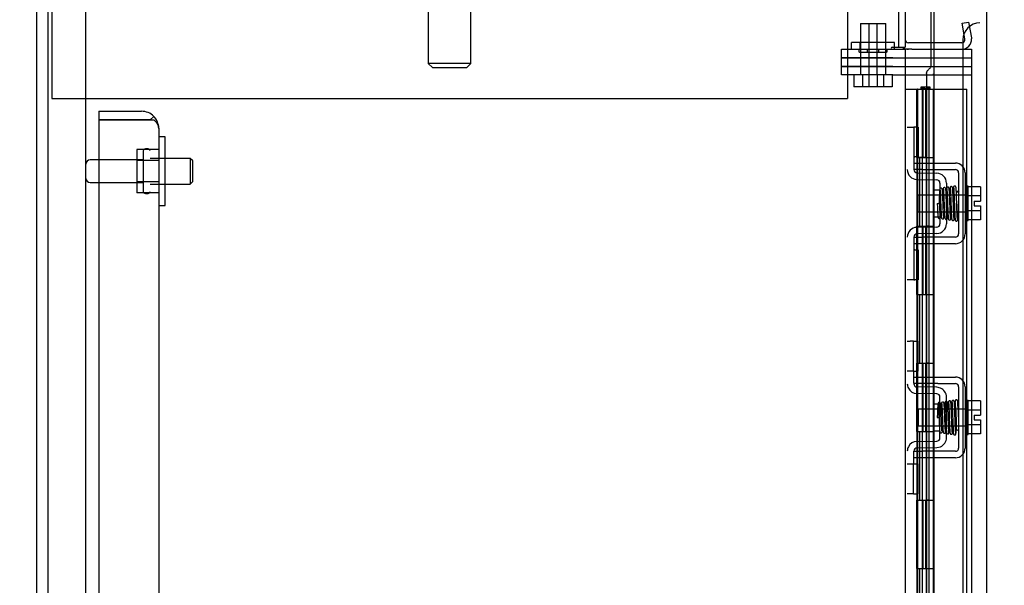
# Model space of a CAD drawing. Header units: inches. Extents: x 2 to 538, y -2 to 358.
# Tile 8 of 43: x 47.12 to 61.5, y 211.29 to 219.54. Entities that reach past the tile are written whole.
import ezdxf
from ezdxf.enums import TextEntityAlignment as Align
from ezdxf.lldxf.tags import DXFTag

# ---------------------------------------------------------------- set-up
doc = ezdxf.new("R2010")
doc.units = ezdxf.units.IN
doc.header["$MEASUREMENT"] = 0
for name, color, linetype in [('COM40565', 7, 'Continuous'), ('COM42667', 7, 'Continuous'), ('COM42780', 7, 'Continuous'), ('COM43135', 7, 'Continuous'), ('COM52167-7', 7, 'Continuous'), ('COM52168-7', 7, 'Continuous'), ('COM54746-68', 7, 'Continuous'), ('COM55702-64', 7, 'Continuous'), ('COM70096', 7, 'Continuous'), ('COM70099', 7, 'Continuous'), ('COM70108-3', 7, 'Continuous'), ('COM70219', 7, 'Continuous'), ('COM71159-5', 7, 'Continuous'), ('Default', 7, 'Continuous'), ('GSK86006', 7, 'Continuous'), ('NTS16540', 7, 'Continuous'), ('NTS166105', 7, 'Continuous'), ('SCC180005', 7, 'Continuous'), ('SCC19011', 7, 'Continuous'), ('SCS00680', 7, 'Continuous'), ('SPR20265', 7, 'Continuous'), ('STD26094', 7, 'Continuous'), ('WAF25035', 7, 'Continuous'), ('WAF25059', 7, 'Continuous')]:
    doc.layers.add(name, color=color, linetype=linetype)
doc.styles.add('SEACAD_Times_New_Roman', font='times.ttf')
tags = doc.linetypes.add('HIDDEN2', pattern=[0.1875, 0.125, -0.0625]).pattern_tags.tags
tags[6:7] = [DXFTag(74, 4), DXFTag(75, 0), DXFTag(340, '0'), DXFTag(46, 0.0), DXFTag(50, 0.0), DXFTag(44, 0.0), DXFTag(45, 0.0)]
tags[4:5] = [DXFTag(74, 4), DXFTag(75, 0), DXFTag(340, '0'), DXFTag(46, 0.0), DXFTag(50, 0.0), DXFTag(44, 0.0), DXFTag(45, 0.0)]
doc.dimstyles.new('HAMMOND_(STH_-_540x360)', dxfattribs={"dimtxt": 2, "dimasz": 2.5, "dimexe": 1, "dimexo": 1, "dimgap": 0.5, "dimtad": 0, "dimtih": 1, "dimtoh": 1, "dimzin": 0, "dimdsep": 46, "dimtxsty": 'SEACAD_Times_New_Roman', "dimblk1": '_SE_FILLED', "dimblk2": '_SE_FILLED', "dimsah": 1, "dimcen": 1, "dimadec": 0, "dimazin": 0, "dimtfac": 0.8, "dimtofl": 0, "dimtmove": 0, "dimatfit": 3, "dimfxl": 0, "dimtolj": 1, "dimtzin": 0, "dimarcsym": 0})

# ---------------------------------------------------------------- blocks, each defined once
blk = doc.blocks.new('SE3')
at = {"layer": 'COM40565', "color": 7, "linetype": 'HIDDEN2'}
for p, q in [((47.588, 220.208), (47.588, 218.393)), ((59.213, 220.208), (59.213, 218.393)), ((47.588, 218.393), (59.213, 218.393))]:
    blk.add_line(p, q, dxfattribs=at)
at = {"layer": 'COM42667', "color": 7, "linetype": 'HIDDEN2'}
for p, q in [((60.181, 217.452), (60.306, 217.452)), ((60.306, 217.357), (60.181, 217.357)), ((60.306, 217.452), (60.788, 217.452)), ((60.306, 217.357), (60.788, 217.357)), ((60.836, 217.309), (60.836, 216.417)), ((60.931, 217.309), (60.931, 216.417)), ((60.181, 216.369), (60.306, 216.369)), ((60.788, 216.369), (60.306, 216.369)), ((60.306, 216.274), (60.181, 216.274)), ((60.788, 216.274), (60.306, 216.274)), ((60.181, 214.327), (60.306, 214.327)), ((60.306, 214.327), (60.473, 214.327)), ((60.473, 214.327), (60.533, 214.327)), ((60.533, 214.327), (60.788, 214.327)), ((60.181, 214.232), (60.181, 214.269)), ((60.306, 214.232), (60.181, 214.232)), ((60.473, 214.232), (60.306, 214.232)), ((60.533, 214.232), (60.473, 214.232)), ((60.533, 214.232), (60.788, 214.232)), ((60.836, 214.184), (60.836, 213.292)), ((60.931, 214.184), (60.931, 213.292)), ((60.181, 213.244), (60.306, 213.244)), ((60.181, 213.207), (60.181, 213.244)), ((60.473, 213.244), (60.306, 213.244)), ((60.533, 213.244), (60.473, 213.244)), ((60.788, 213.244), (60.533, 213.244)), ((60.306, 213.149), (60.181, 213.149)), ((60.473, 213.149), (60.306, 213.149)), ((60.533, 213.149), (60.473, 213.149)), ((60.788, 213.149), (60.533, 213.149))]:
    blk.add_line(p, q, dxfattribs=at)
for centre, radius, start, end in [((60.788, 217.309), 0.143, 0, 90), ((60.788, 217.309), 0.048, 0, 90), ((60.788, 216.417), 0.143, 270, 0), ((60.788, 216.417), 0.048, 270, 0), ((60.788, 214.184), 0.143, 0, 90), ((60.788, 214.184), 0.048, 0, 90), ((60.788, 213.292), 0.143, 270, 0), ((60.788, 213.292), 0.048, 270, 0)]:
    blk.add_arc(centre, radius, start, end, dxfattribs=at)
at = {"layer": 'COM42780', "color": 7, "linetype": 'HIDDEN2'}
for p, q in [((60.086, 217.978), (60.181, 217.978)), ((60.181, 217.978), (60.181, 217.728)), ((60.195, 217.978), (60.181, 217.978)), ((60.245, 217.978), (60.195, 217.978)), ((60.245, 217.978), (60.245, 217.541)), ((60.181, 217.728), (60.181, 217.356)), ((60.181, 217.541), (60.195, 217.541)), ((60.245, 217.541), (60.195, 217.541)), ((60.226, 217.213), (60.516, 217.208)), ((60.228, 217.308), (60.517, 217.303)), ((60.468, 216.668), (60.468, 217.058)), ((60.563, 217.058), (60.468, 217.058)), ((60.563, 217.16), (60.563, 216.566)), ((60.658, 217.16), (60.658, 216.566)), ((60.468, 216.668), (60.563, 216.668)), ((60.516, 216.518), (60.226, 216.513)), ((60.181, 216.37), (60.181, 215.997)), ((60.517, 216.423), (60.228, 216.418)), ((60.195, 216.184), (60.181, 216.184)), ((60.195, 216.184), (60.245, 216.184)), ((60.245, 216.184), (60.245, 215.747)), ((60.181, 215.997), (60.181, 215.747)), ((60.181, 215.747), (60.086, 215.747)), ((60.181, 215.747), (60.195, 215.747)), ((60.245, 215.747), (60.195, 215.747)), ((60.086, 214.853), (60.128, 214.853)), ((60.178, 214.853), (60.128, 214.853)), ((60.178, 214.853), (60.245, 214.853)), ((60.178, 214.416), (60.178, 214.853)), ((60.245, 214.416), (60.245, 214.853)), ((60.128, 214.416), (60.086, 214.416)), ((60.178, 214.416), (60.128, 214.416)), ((60.178, 214.416), (60.245, 214.416)), ((60.181, 214.269), (60.181, 214.416)), ((60.517, 214.178), (60.228, 214.183)), ((60.571, 214.166), (60.517, 214.178)), ((60.516, 214.083), (60.226, 214.088)), ((60.563, 213.441), (60.563, 214.035)), ((60.658, 213.441), (60.658, 214.035)), ((60.468, 213.933), (60.468, 213.543)), ((60.563, 213.933), (60.468, 213.933)), ((60.468, 213.543), (60.563, 213.543)), ((60.226, 213.388), (60.516, 213.393)), ((60.181, 213.059), (60.181, 213.207)), ((60.228, 213.293), (60.517, 213.298)), ((60.517, 213.298), (60.571, 213.309)), ((60.086, 213.059), (60.128, 213.059)), ((60.128, 213.059), (60.178, 213.059)), ((60.178, 213.059), (60.245, 213.059)), ((60.178, 212.622), (60.178, 213.059)), ((60.245, 212.622), (60.245, 213.059)), ((60.128, 212.622), (60.086, 212.622)), ((60.178, 212.622), (60.128, 212.622)), ((60.178, 212.622), (60.245, 212.622))]:
    blk.add_line(p, q, dxfattribs=at)
for centre, radius, start, end in [((60.229, 217.356), 0.143, 180, 269), ((60.229, 217.356), 0.048, 180, 269), ((60.515, 217.16), 0.048, 0, 89), ((60.515, 217.16), 0.143, 0, 89), ((60.229, 216.37), 0.143, 91, 180), ((60.515, 216.566), 0.048, 271, 0), ((60.515, 216.566), 0.143, 271, 0), ((60.229, 216.37), 0.048, 91, 180), ((60.229, 214.231), 0.143, 180, 206.9082), ((60.229, 214.231), 0.048, 180, 269), ((60.229, 214.231), 0.143, 206.9082, 269), ((60.515, 214.035), 0.048, 0, 89), ((60.515, 214.035), 0.143, 0, 66.6665), ((60.229, 213.245), 0.143, 91, 153.0918), ((60.515, 213.441), 0.048, 271, 0), ((60.515, 213.441), 0.143, 293.3335, 0), ((60.229, 213.245), 0.143, 153.0918, 180), ((60.229, 213.245), 0.048, 91, 180)]:
    blk.add_arc(centre, radius, start, end, dxfattribs=at)
at = {"layer": 'COM43135', "color": 7, "linetype": 'HIDDEN2'}
for p, q in [((48.275, 218.208), (48.275, 218.083)), ((48.275, 218.208), (48.9, 218.208)), ((48.275, 218.083), (48.275, 150.333)), ((48.9, 218.083), (48.275, 218.083)), ((48.275, 218.083), (48.9, 218.083)), ((48.9, 218.083), (48.9, 218.083)), ((48.9, 218.083), (49.078, 218.083)), ((49.027, 218.083), (48.9, 218.083)), ((49.027, 218.083), (49.078, 218.133)), ((49.15, 217.958), (49.15, 150.458)), ((49.15, 217.958), (49.15, 217.958)), ((49.15, 217.958), (49.15, 217.958))]:
    blk.add_line(p, q, dxfattribs=at)
for start, end in [(44.5601, 90), (0.1219, 44.5601), (0, 0.0436)]:
    blk.add_arc((48.9, 217.958), 0.25, start, end, dxfattribs=at)
blk.add_open_spline([(49.078, 218.083), (49.101, 218.062), (49.119, 218.041), (49.143, 217.999), (49.15, 217.979), (49.15, 217.958)], degree=3, knots=[0, 0, 0, 0, 0.5, 0.5, 1, 1, 1, 1], dxfattribs=at)
at = {"layer": 'COM52167-7', "color": 7, "linetype": 'HIDDEN2'}
blk.add_arc((60.687, 218.756), 0.224, 179.797, 186.1302, dxfattribs=at)
at = {"layer": 'COM52168-7', "color": 7, "linetype": 'Continuous'}
for p, q in [((60.437, 219.208), (60.437, 219.73)), ((60.473, 219.73), (60.473, 149.333)), ((61.243, 219.682), (61.243, 149.381))]:
    blk.add_line(p, q, dxfattribs=at)
at = {"layer": 'COM52168-7', "color": 7, "linetype": 'HIDDEN2'}
for p, q in [((60.437, 218.855), (60.437, 219.208)), ((60.368, 218.757), (60.368, 189.095))]:
    blk.add_line(p, q, dxfattribs=at)
blk.add_open_spline([(60.368, 218.757), (60.368, 218.759), (60.368, 218.761), (60.369, 218.773), (60.372, 218.783), (60.384, 218.804), (60.392, 218.814), (60.412, 218.834), (60.424, 218.844), (60.437, 218.855)], degree=3, knots=[0.2029594, 0.2029594, 0.2029594, 0.2029594, 0.25, 0.25, 0.5, 0.5, 0.75, 0.75, 1, 1, 1, 1], dxfattribs=at)
at = {"layer": 'COM54746-68', "color": 7, "linetype": 'Continuous'}
for p, q in [((60.056, 218.531), (60.223, 218.531)), ((60.223, 218.531), (60.228, 218.531)), ((60.223, 217.531), (60.223, 218.531)), ((60.228, 218.531), (60.228, 217.531)), ((60.237, 218.531), (60.471, 218.531)), ((60.237, 218.531), (60.237, 217.531)), ((60.291, 218.54), (60.291, 218.566)), ((60.291, 218.566), (60.341, 218.566)), ((60.341, 218.54), (60.291, 218.54)), ((60.304, 218.54), (60.304, 218.531)), ((60.341, 218.566), (60.366, 218.566)), ((60.341, 218.54), (60.366, 218.54)), ((60.366, 218.566), (60.416, 218.566)), ((60.416, 218.54), (60.366, 218.54)), ((60.404, 218.531), (60.404, 218.54)), ((60.416, 218.566), (60.416, 218.54)), ((60.471, 218.531), (60.473, 218.531)), ((60.471, 217.531), (60.471, 218.531)), ((60.223, 217.531), (60.267, 217.531)), ((60.267, 217.531), (60.471, 217.531)), ((60.267, 217.531), (60.471, 217.531)), ((60.267, 216.531), (60.267, 217.531)), ((60.471, 216.531), (60.471, 217.531)), ((60.223, 215.531), (60.223, 216.531)), ((60.223, 216.531), (60.267, 216.531)), ((60.228, 216.531), (60.228, 215.531)), ((60.237, 216.532), (60.471, 216.532)), ((60.237, 216.531), (60.237, 215.531)), ((60.267, 216.531), (60.471, 216.531)), ((60.471, 215.531), (60.471, 216.532)), ((60.223, 215.531), (60.267, 215.531)), ((60.267, 215.531), (60.471, 215.531)), ((60.267, 215.531), (60.471, 215.531)), ((60.267, 214.531), (60.267, 215.531)), ((60.471, 214.531), (60.471, 215.531)), ((60.223, 213.531), (60.223, 214.531)), ((60.223, 214.531), (60.267, 214.531)), ((60.228, 214.531), (60.228, 213.531)), ((60.237, 214.532), (60.471, 214.532)), ((60.237, 214.531), (60.237, 213.531)), ((60.267, 214.531), (60.471, 214.531)), ((60.471, 213.531), (60.471, 214.532)), ((60.223, 213.531), (60.267, 213.531)), ((60.267, 213.531), (60.471, 213.531)), ((60.267, 213.531), (60.471, 213.531)), ((60.267, 212.531), (60.267, 213.531)), ((60.471, 212.531), (60.471, 213.531)), ((60.223, 211.531), (60.223, 212.531)), ((60.223, 212.531), (60.267, 212.531)), ((60.228, 212.531), (60.228, 211.531)), ((60.237, 212.532), (60.471, 212.532)), ((60.237, 212.531), (60.237, 211.531)), ((60.267, 212.531), (60.471, 212.531)), ((60.471, 211.531), (60.471, 212.532)), ((60.223, 211.531), (60.267, 211.531)), ((60.267, 211.531), (60.471, 211.531)), ((60.267, 211.531), (60.471, 211.531)), ((60.267, 210.531), (60.267, 211.531)), ((60.471, 210.531), (60.471, 211.531))]:
    blk.add_line(p, q, dxfattribs=at)
at = {"layer": 'COM54746-68', "color": 7, "linetype": 'HIDDEN2'}
for p, q in [((60.237, 218.531), (60.228, 218.531)), ((60.304, 218.531), (60.304, 151.531)), ((60.312, 218.531), (60.312, 217.531)), ((60.354, 218.531), (60.354, 217.531)), ((60.404, 151.531), (60.404, 218.531)), ((60.473, 218.531), (60.958, 218.531)), ((60.958, 150.531), (60.958, 218.531)), ((60.228, 216.531), (60.228, 217.531)), ((60.364, 217.531), (60.237, 217.531)), ((60.237, 217.531), (60.237, 216.532)), ((60.364, 217.531), (60.364, 216.532)), ((60.368, 217.531), (60.409, 217.531)), ((60.237, 216.532), (60.237, 216.531)), ((60.237, 216.53), (60.364, 216.53)), ((60.312, 216.531), (60.312, 215.531)), ((60.354, 216.531), (60.354, 215.531)), ((60.409, 216.53), (60.368, 216.53)), ((60.228, 214.531), (60.228, 215.531)), ((60.237, 215.531), (60.237, 214.532)), ((60.364, 215.531), (60.364, 214.532)), ((60.237, 214.532), (60.237, 214.531)), ((60.237, 214.53), (60.364, 214.53)), ((60.312, 214.531), (60.312, 213.531)), ((60.354, 214.531), (60.354, 213.531)), ((60.409, 214.53), (60.368, 214.53)), ((60.228, 212.531), (60.228, 213.531)), ((60.237, 213.531), (60.237, 212.532)), ((60.364, 213.531), (60.364, 212.532)), ((60.237, 212.532), (60.237, 212.531)), ((60.237, 212.53), (60.364, 212.53)), ((60.312, 212.531), (60.312, 211.531)), ((60.354, 212.531), (60.354, 211.531)), ((60.409, 212.53), (60.368, 212.53)), ((60.228, 210.531), (60.228, 211.531)), ((60.237, 211.531), (60.237, 210.532)), ((60.364, 211.531), (60.364, 210.532))]:
    blk.add_line(p, q, dxfattribs=at)
at = {"layer": 'COM55702-64', "color": 7, "linetype": 'HIDDEN2'}
for p, q in [((47.535, 148.54), (47.535, 220.29)), ((48.088, 148.54), (48.088, 220.29))]:
    blk.add_line(p, q, dxfattribs=at)
at = {"layer": 'COM70096', "color": 7, "linetype": 'HIDDEN2'}
for p, q in [((59.124, 218.988), (59.124, 219.113)), ((59.124, 219.113), (59.866, 219.113)), ((59.874, 218.988), (59.124, 218.988)), ((59.874, 218.988), (61.023, 218.988))]:
    blk.add_line(p, q, dxfattribs=at)
at = {"layer": 'COM70099', "color": 7, "linetype": 'HIDDEN2'}
for p, q in [((59.124, 218.738), (59.124, 218.863)), ((59.124, 218.863), (59.874, 218.863)), ((59.874, 218.863), (61.023, 218.863)), ((59.874, 218.738), (59.124, 218.738)), ((59.874, 218.738), (61.023, 218.738))]:
    blk.add_line(p, q, dxfattribs=at)
at = {"layer": 'COM70108-3', "color": 7, "linetype": 'Continuous'}
for p, q in [((60.056, 220.345), (60.056, 219.143)), ((59.961, 219.143), (60.056, 219.143)), ((60.473, 219.208), (60.104, 219.208))]:
    blk.add_line(p, q, dxfattribs=at)
at = {"layer": 'COM70108-3', "color": 7, "linetype": 'HIDDEN2'}
for p, q in [((60.888, 219.493), (60.982, 219.509)), ((60.982, 219.509), (61.022, 219.281)), ((60.929, 219.264), (60.888, 219.493)), ((60.928, 219.246), (60.929, 219.264)), ((61.022, 219.281), (61.024, 219.263)), ((60.881, 219.208), (60.473, 219.208))]:
    blk.add_line(p, q, dxfattribs=at)
at = {"layer": 'COM70108-3', "color": 7, "linetype": 'Continuous'}
for radius, start in [(0.048, 180), (0.143, 232.2051)]:
    blk.add_arc((60.104, 219.256), radius, start, 270, dxfattribs=at)
at = {"layer": 'COM70108-3', "color": 7, "linetype": 'HIDDEN2'}
for radius, end in [(0.143, 2.8653), (0.048, 348.2832)]:
    blk.add_arc((60.881, 219.256), radius, 270, end, dxfattribs=at)
at = {"layer": 'COM70219', "color": 7, "linetype": 'HIDDEN2'}
for p, q in [((60.898, 219.249), (60.898, 218.999)), ((60.898, 218.999), (60.898, 149.852))]:
    blk.add_line(p, q, dxfattribs=at)
blk.add_arc((61.148, 219.249), 0.25, 90, 180, dxfattribs=at)
at = {"layer": 'COM71159-5', "color": 7, "linetype": 'Continuous'}
for p, q in [((47.368, 148.458), (47.368, 220.393)), ((59.961, 219.143), (59.961, 220.393)), ((59.866, 219.143), (59.961, 219.143)), ((59.866, 219.113), (60.056, 219.113)), ((60.056, 219.113), (60.056, 149.738)), ((60.151, 219.113), (60.056, 219.113)), ((60.151, 219.113), (60.473, 219.113))]:
    blk.add_line(p, q, dxfattribs=at)
at = {"layer": 'COM71159-5', "color": 7, "linetype": 'HIDDEN2'}
for p, q in [((60.473, 219.113), (61.023, 219.113)), ((61.023, 219.113), (61.023, 149.738))]:
    blk.add_line(p, q, dxfattribs=at)
at = {"layer": 'COM71159-5', "color": 7, "linetype": 'Continuous'}
blk.add_arc((59.866, 219.128), 0.015, 90, 270, dxfattribs=at)
at = {"layer": 'GSK86006', "color": 7, "linetype": 'HIDDEN2'}
for p, q in [((59.124, 218.863), (59.124, 218.988)), ((59.124, 218.988), (59.874, 218.988)), ((59.874, 218.988), (61.023, 218.988)), ((59.874, 218.863), (59.124, 218.863)), ((59.874, 218.863), (61.023, 218.863))]:
    blk.add_line(p, q, dxfattribs=at)
at = {"layer": 'NTS16540', "color": 7, "linetype": 'HIDDEN2'}
for p, q in [((59.398, 219.213), (59.273, 219.213)), ((59.273, 219.113), (59.273, 219.213)), ((59.898, 219.213), (59.398, 219.213)), ((59.398, 219.113), (59.398, 219.213)), ((59.773, 219.113), (59.773, 219.213)), ((59.898, 219.143), (59.898, 219.213)), ((59.376, 219.113), (59.376, 219.083)), ((59.386, 219.073), (59.511, 219.073)), ((59.501, 219.113), (59.501, 219.083)), ((59.511, 219.073), (59.784, 219.073)), ((59.669, 219.083), (59.669, 219.113)), ((59.794, 219.083), (59.794, 219.113))]:
    blk.add_line(p, q, dxfattribs=at)
at = {"layer": 'NTS16540', "color": 7, "linetype": 'Continuous'}
blk.add_line((59.898, 219.113), (59.898, 219.143), dxfattribs=at)
at = {"layer": 'NTS16540', "color": 7, "linetype": 'HIDDEN2'}
for centre, start, end in [((59.386, 219.083), 180, 270), ((59.511, 219.083), 180, 270), ((59.659, 219.083), 270, 0), ((59.784, 219.083), 270, 0)]:
    blk.add_arc(centre, 0.01, start, end, dxfattribs=at)
at = {"layer": 'NTS166105', "color": 7, "linetype": 'HIDDEN2'}
for p, q in [((48.83, 217.649), (48.83, 217.488)), ((49.15, 217.649), (48.83, 217.649)), ((48.83, 217.488), (48.83, 217.179)), ((49.15, 217.488), (48.83, 217.488)), ((48.83, 217.179), (48.83, 217.017)), ((49.15, 217.179), (48.83, 217.179)), ((49.15, 217.017), (48.83, 217.017))]:
    blk.add_line(p, q, dxfattribs=at)
at = {"layer": 'SCC180005', "color": 7, "linetype": 'HIDDEN2'}
for p, q in [((59.4, 219.488), (59.525, 219.488)), ((59.4, 219.488), (59.4, 218.738)), ((59.525, 219.488), (59.771, 219.488)), ((59.525, 219.488), (59.525, 218.738)), ((59.646, 218.738), (59.646, 219.488)), ((59.771, 218.738), (59.771, 219.488)), ((59.307, 218.738), (59.307, 218.564)), ((59.432, 218.738), (59.432, 218.564)), ((59.523, 218.738), (59.523, 218.564)), ((59.648, 218.738), (59.648, 218.564)), ((59.739, 218.738), (59.739, 218.564)), ((59.864, 218.738), (59.864, 218.564)), ((59.432, 218.564), (59.307, 218.564)), ((59.648, 218.564), (59.432, 218.564)), ((59.864, 218.564), (59.648, 218.564))]:
    blk.add_line(p, q, dxfattribs=at)
at = {"layer": 'SCC19011', "color": 7, "linetype": 'HIDDEN2'}
for p, q in [((61.157, 217.104), (60.976, 217.104)), ((61.157, 217.104), (61.157, 216.972)), ((60.244, 216.741), (60.244, 216.985)), ((60.976, 216.985), (60.244, 216.985)), ((61.157, 216.972), (60.976, 216.972)), ((61.157, 216.972), (61.157, 216.897)), ((61.062, 216.897), (61.157, 216.897)), ((61.062, 216.897), (61.062, 216.829)), ((61.062, 216.829), (61.157, 216.829)), ((61.157, 216.829), (61.157, 216.754)), ((60.244, 216.741), (60.976, 216.741)), ((61.157, 216.754), (60.976, 216.754)), ((61.157, 216.622), (60.976, 216.622)), ((61.157, 216.754), (61.157, 216.622)), ((61.157, 213.979), (60.976, 213.979)), ((61.157, 213.979), (61.157, 213.847)), ((60.244, 213.86), (60.244, 213.616)), ((60.976, 213.86), (60.244, 213.86)), ((61.157, 213.847), (60.976, 213.847)), ((61.062, 213.772), (61.062, 213.704)), ((61.062, 213.772), (61.157, 213.772)), ((61.157, 213.847), (61.157, 213.772)), ((60.244, 213.616), (60.976, 213.616)), ((61.157, 213.629), (60.976, 213.629)), ((61.062, 213.704), (61.157, 213.704)), ((61.157, 213.704), (61.157, 213.629)), ((61.157, 213.629), (61.157, 213.497)), ((61.157, 213.497), (60.976, 213.497))]:
    blk.add_line(p, q, dxfattribs=at)
at = {"layer": 'SCS00680', "color": 7, "linetype": 'HIDDEN2'}
for p, q in [((53.088, 220.722), (53.088, 218.907)), ((53.712, 218.907), (53.712, 220.722)), ((53.712, 218.907), (53.088, 218.907)), ((53.088, 218.907), (53.148, 218.847)), ((53.148, 218.847), (53.652, 218.847)), ((53.652, 218.847), (53.712, 218.907))]:
    blk.add_line(p, q, dxfattribs=at)
at = {"layer": 'SPR20265', "color": 7, "linetype": 'HIDDEN2'}
for p, q in [((60.524, 216.863), (60.559, 216.863)), ((60.524, 213.738), (60.549, 213.738))]:
    blk.add_line(p, q, dxfattribs=at)
for centre, radius, start, end in [((55.914, 217.039), 4.891, 359.5941, 359.9583), ((55.886, 217.04), 4.954, 355.1676, 359.9373), ((60.704, 216.638), 0.0181, 180.2962, 0.6354), ((55.914, 213.561), 4.891, 0.0417, 4.8553), ((55.886, 213.56), 4.954, 0.0627, 4.8324)]:
    blk.add_arc(centre, radius, start, end, dxfattribs=at)
blk.add_ellipse((60.822, 217.035), major_axis=(0.0175, 0), ratio=0.707107, dxfattribs=at)
for start_param, end_param in [(3.144225, 6.283185), (0, 0.029803)]:
    blk.add_ellipse((60.822, 213.565), major_axis=(0.0175, 0), ratio=0.707107, start_param=start_param, end_param=end_param, dxfattribs=at)
for points, knots in [([(60.62, 216.656), (60.619, 216.661), (60.618, 216.669), (60.616, 216.703), (60.613, 216.745), (60.611, 216.792), (60.61, 216.839), (60.607, 216.896), (60.605, 216.956), (60.602, 217.01), (60.6, 217.045), (60.598, 217.066), (60.596, 217.078), (60.585, 217.085), (60.578, 217.086), (60.572, 217.085), (60.565, 217.08), (60.562, 217.074), (60.559, 217.063), (60.557, 217.038), (60.555, 217.002), (60.553, 216.963), (60.551, 216.915), (60.549, 216.88), (60.549, 216.863)], [0, 0, 0, 0, 0.0498436, 0.0967002, 0.1405955, 0.1815314, 0.2194862, 0.2544765, 0.3152997, 0.3654619, 0.409652, 0.4485892, 0.4814188, 0.4889058, 0.495916, 0.5065238, 0.5135393, 0.5236157, 0.5577634, 0.6106645, 0.6440309, 0.6818562, 0.7241002, 0.764095, 0.764095, 0.764095, 0.764095]), ([(60.565, 217.058), (60.564, 217.057), (60.565, 217.051), (60.567, 217.029), (60.568, 216.995), (60.57, 216.957), (60.572, 216.908), (60.574, 216.849), (60.577, 216.786), (60.579, 216.725), (60.582, 216.673), (60.584, 216.66), (60.585, 216.654)], [0.5312571, 0.5312571, 0.5312571, 0.5312571, 0.5585929, 0.6096433, 0.6421085, 0.6791741, 0.7208841, 0.7672768, 0.8183419, 0.8741554, 0.9346781, 1, 1, 1, 1]), ([(60.609, 217.068), (60.608, 217.06), (60.606, 217.037), (60.604, 217.002), (60.604, 216.986)], [0.1087958, 0.1087958, 0.1087958, 0.1087958, 0.2223565, 0.3065223, 0.3065223, 0.3065223, 0.3065223]), ([(60.647, 217.075), (60.647, 217.078), (60.646, 217.083), (60.64, 217.09), (60.633, 217.094), (60.626, 217.094), (60.619, 217.092), (60.614, 217.087), (60.611, 217.082), (60.611, 217.078), (60.611, 217.076)], [0, 0, 0, 0, 0.160978, 0.319941, 0.465269, 0.591846, 0.711965, 0.822973, 0.919786, 1, 1, 1, 1]), ([(60.612, 217.075), (60.613, 217.072), (60.614, 217.066), (60.616, 217.036), (60.618, 216.995), (60.62, 216.948), (60.622, 216.899), (60.625, 216.84), (60.627, 216.775), (60.629, 216.717), (60.632, 216.677), (60.634, 216.654), (60.638, 216.634), (60.653, 216.627), (60.665, 216.63), (60.672, 216.641), (60.673, 216.652), (60.676, 216.677), (60.677, 216.708), (60.678, 216.726), (60.679, 216.733)], [0, 0, 0, 0, 0.0490679, 0.095301, 0.1387049, 0.1792256, 0.2168316, 0.2515124, 0.3116979, 0.3614591, 0.4053465, 0.4437863, 0.4807605, 0.5002516, 0.5126381, 0.5301382, 0.5631975, 0.6133029, 0.6453829, 0.6655854, 0.6655854, 0.6655854, 0.6655854]), ([(60.668, 216.656), (60.668, 216.656), (60.668, 216.663), (60.666, 216.686), (60.664, 216.725), (60.662, 216.767), (60.66, 216.821), (60.658, 216.884), (60.655, 216.952), (60.653, 217.014), (60.65, 217.064), (60.648, 217.073), (60.646, 217.078)], [0.5252176, 0.5252176, 0.5252176, 0.5252176, 0.5500519, 0.604828, 0.6390024, 0.6775462, 0.720453, 0.7677407, 0.8193455, 0.8752892, 0.9355028, 1, 1, 1, 1]), ([(60.66, 217.082), (60.659, 217.077), (60.658, 217.066), (60.655, 217.031), (60.654, 217.003), (60.654, 216.99)], [0, 0, 0, 0, 0.0497131, 0.0964498, 0.1332447, 0.1332447, 0.1332447, 0.1332447]), ([(60.696, 217.087), (60.695, 217.087), (60.695, 217.089), (60.694, 217.092), (60.693, 217.094), (60.69, 217.097), (60.688, 217.099), (60.685, 217.1), (60.68, 217.101), (60.674, 217.101), (60.667, 217.097), (60.661, 217.088), (60.66, 217.082), (60.659, 217.078)], [0.0423433, 0.0423433, 0.0423433, 0.0423433, 0.0780693, 0.1166064, 0.1566075, 0.1991192, 0.2448555, 0.2942488, 0.3475582, 0.468612, 0.6213089, 0.801496, 1, 1, 1, 1]), ([(60.662, 217.079), (60.662, 217.08), (60.663, 217.078), (60.666, 217.052), (60.668, 217.003), (60.67, 216.953), (60.672, 216.91), (60.674, 216.863), (60.675, 216.815), (60.677, 216.768), (60.679, 216.725), (60.681, 216.688), (60.683, 216.659), (60.684, 216.639), (60.686, 216.637), (60.686, 216.636)], [0.0493682, 0.0493682, 0.0493682, 0.0493682, 0.1041505, 0.2141198, 0.3297994, 0.3901531, 0.4519694, 0.5152557, 0.5800319, 0.6463064, 0.7140466, 0.7832821, 0.8540388, 0.9262663, 0.9997798, 0.9997798, 0.9997798, 0.9997798]), ([(60.721, 216.64), (60.72, 216.642), (60.718, 216.647), (60.715, 216.691), (60.712, 216.76), (60.71, 216.834), (60.707, 216.896), (60.706, 216.942), (60.704, 216.986), (60.702, 217.025), (60.7, 217.057), (60.698, 217.079), (60.697, 217.088), (60.696, 217.088), (60.696, 217.088)], [0.0031575, 0.0031575, 0.0031575, 0.0031575, 0.106276, 0.2177664, 0.3343795, 0.4562757, 0.5195077, 0.5840716, 0.6500082, 0.7172741, 0.7858907, 0.8559002, 0.9272657, 0.9562295, 0.9562295, 0.9562295, 0.9562295]), ([(60.71, 217.092), (60.709, 217.087), (60.707, 217.065), (60.705, 217.023), (60.704, 216.996), (60.704, 216.994)], [0.1089671, 0.1089671, 0.1089671, 0.1089671, 0.2224256, 0.3403895, 0.3502806, 0.3502806, 0.3502806, 0.3502806]), ([(60.748, 217.085), (60.748, 217.091), (60.747, 217.097), (60.74, 217.105), (60.734, 217.108), (60.729, 217.109), (60.726, 217.109), (60.722, 217.108), (60.719, 217.106), (60.716, 217.103), (60.713, 217.099), (60.712, 217.095), (60.712, 217.093), (60.712, 217.091)], [0, 0, 0, 0, 0.324319, 0.462115, 0.581304, 0.633213, 0.682431, 0.732423, 0.783847, 0.836789, 0.89085, 0.94542, 1, 1, 1, 1]), ([(60.713, 217.087), (60.714, 217.08), (60.715, 217.066), (60.718, 217.013), (60.721, 216.944), (60.724, 216.864), (60.726, 216.784), (60.729, 216.713), (60.732, 216.658), (60.734, 216.642), (60.735, 216.633)], [0, 0, 0, 0, 0.123677, 0.247763, 0.372182, 0.497025, 0.622181, 0.747773, 0.873664, 1, 1, 1, 1]), ([(60.77, 216.635), (60.769, 216.644), (60.767, 216.659), (60.764, 216.714), (60.761, 216.784), (60.759, 216.864), (60.756, 216.944), (60.753, 217.014), (60.75, 217.067), (60.749, 217.082), (60.748, 217.089)], [0, 0, 0, 0, 0.125356, 0.250547, 0.375714, 0.500726, 0.625702, 0.75054, 0.875328, 1, 1, 1, 1]), ([(60.761, 217.101), (60.76, 217.098), (60.758, 217.09), (60.756, 217.048), (60.754, 217.013), (60.754, 217.001)], [0, 0, 0, 0, 0.1087369, 0.2223139, 0.2823724, 0.2823724, 0.2823724, 0.2823724]), ([(60.797, 217.099), (60.796, 217.101), (60.796, 217.104), (60.795, 217.108), (60.792, 217.111), (60.788, 217.115), (60.782, 217.117), (60.775, 217.117), (60.769, 217.115), (60.764, 217.11), (60.761, 217.104), (60.761, 217.101), (60.76, 217.099)], [0, 0, 0, 0, 0.065589, 0.134096, 0.204, 0.273642, 0.405923, 0.527776, 0.652215, 0.775569, 0.89228, 1, 1, 1, 1]), ([(60.761, 217.097), (60.762, 217.096), (60.764, 217.091), (60.767, 217.047), (60.769, 216.988), (60.771, 216.929), (60.773, 216.881), (60.775, 216.83), (60.776, 216.78), (60.778, 216.733), (60.78, 216.69), (60.782, 216.655), (60.784, 216.631), (60.785, 216.62), (60.786, 216.619), (60.787, 216.619)], [0.0084013, 0.0084013, 0.0084013, 0.0084013, 0.1047673, 0.2149815, 0.3308118, 0.3911182, 0.4528716, 0.5160814, 0.5807303, 0.6468516, 0.7144807, 0.783578, 0.8541849, 0.926338, 0.9626406, 0.9626406, 0.9626406, 0.9626406]), ([(60.821, 216.626), (60.82, 216.626), (60.819, 216.628), (60.816, 216.659), (60.814, 216.713), (60.812, 216.768), (60.81, 216.815), (60.809, 216.865), (60.807, 216.916), (60.805, 216.966), (60.803, 217.011), (60.802, 217.05), (60.8, 217.08), (60.798, 217.098), (60.797, 217.101), (60.796, 217.101)], [0.041658, 0.041658, 0.041658, 0.041658, 0.1062331, 0.2177365, 0.3345116, 0.3951575, 0.4571173, 0.5204025, 0.5850154, 0.650919, 0.7181243, 0.7866617, 0.856475, 0.927577, 0.9945625, 0.9945625, 0.9945625, 0.9945625]), ([(60.524, 216.863), (60.524, 216.848), (60.525, 216.822), (60.527, 216.781), (60.529, 216.744), (60.53, 216.713), (60.532, 216.687), (60.534, 216.669), (60.535, 216.659), (60.536, 216.659), (60.537, 216.659)], [0, 0, 0, 0, 0.1236932, 0.2477957, 0.3722334, 0.4970307, 0.6222178, 0.7477992, 0.8737106, 0.9604174, 0.9604174, 0.9604174, 0.9604174]), ([(60.571, 216.664), (60.571, 216.664), (60.57, 216.664), (60.568, 216.673), (60.567, 216.69), (60.565, 216.715), (60.564, 216.746), (60.562, 216.782), (60.56, 216.822), (60.559, 216.848), (60.559, 216.863)], [0.0491745, 0.0491745, 0.0491745, 0.0491745, 0.1247815, 0.2496118, 0.3745487, 0.4995316, 0.6245497, 0.7496304, 0.874808, 1, 1, 1, 1]), ([(60.536, 216.661), (60.536, 216.659), (60.536, 216.657), (60.538, 216.653), (60.54, 216.649), (60.543, 216.647), (60.547, 216.645), (60.552, 216.643), (60.557, 216.643), (60.564, 216.646), (60.569, 216.651), (60.572, 216.658), (60.572, 216.661), (60.572, 216.664)], [0, 0, 0, 0, 0.058977, 0.121112, 0.184968, 0.249019, 0.31194, 0.372841, 0.48981, 0.614536, 0.743768, 0.872723, 1, 1, 1, 1]), ([(60.572, 216.66), (60.573, 216.664), (60.574, 216.67), (60.576, 216.701), (60.578, 216.728), (60.579, 216.742)], [0, 0, 0, 0, 0.0491727, 0.0954645, 0.1386905, 0.1386905, 0.1386905, 0.1386905]), ([(60.585, 216.657), (60.585, 216.654), (60.586, 216.648), (60.591, 216.641), (60.598, 216.636), (60.605, 216.635), (60.611, 216.637), (60.615, 216.64), (60.617, 216.642), (60.619, 216.645), (60.62, 216.647), (60.621, 216.65), (60.621, 216.652), (60.621, 216.653)], [0, 0, 0, 0, 0.180774, 0.350248, 0.499828, 0.623642, 0.733222, 0.784403, 0.832779, 0.878274, 0.921007, 0.961361, 1, 1, 1, 1]), ([(60.623, 216.656), (60.624, 216.661), (60.626, 216.683), (60.628, 216.718), (60.629, 216.737)], [0.1070599, 0.1070599, 0.1070599, 0.1070599, 0.2191639, 0.3205784, 0.3205784, 0.3205784, 0.3205784]), ([(60.721, 216.636), (60.722, 216.639), (60.724, 216.645), (60.727, 216.684), (60.728, 216.716), (60.729, 216.727)], [0, 0, 0, 0, 0.1069729, 0.2190176, 0.2772299, 0.2772299, 0.2772299, 0.2772299]), ([(60.734, 216.638), (60.735, 216.632), (60.736, 216.625), (60.743, 216.617), (60.748, 216.614), (60.753, 216.613), (60.756, 216.613), (60.76, 216.614), (60.764, 216.616), (60.767, 216.619), (60.769, 216.622), (60.77, 216.627), (60.77, 216.629), (60.77, 216.631)], [0, 0, 0, 0, 0.337377, 0.476585, 0.593946, 0.643993, 0.690857, 0.738213, 0.787078, 0.837877, 0.890521, 0.944659, 1, 1, 1, 1]), ([(60.772, 216.628), (60.773, 216.632), (60.775, 216.654), (60.777, 216.696), (60.778, 216.723), (60.779, 216.724)], [0.1075026, 0.1075026, 0.1075026, 0.1075026, 0.219859, 0.336958, 0.3455788, 0.3455788, 0.3455788, 0.3455788]), ([(60.787, 216.621), (60.787, 216.62), (60.787, 216.619), (60.787, 216.617), (60.788, 216.614), (60.79, 216.612), (60.792, 216.609), (60.795, 216.607), (60.798, 216.606), (60.802, 216.605), (60.808, 216.605), (60.816, 216.609), (60.822, 216.617), (60.822, 216.623), (60.823, 216.627)], [0.0247586, 0.0247586, 0.0247586, 0.0247586, 0.0394799, 0.0780267, 0.1170502, 0.1577954, 0.2011902, 0.2478129, 0.2979655, 0.3517973, 0.4729948, 0.6248981, 0.8034762, 1, 1, 1, 1]), ([(60.535, 213.94), (60.535, 213.939), (60.534, 213.932), (60.532, 213.913), (60.53, 213.888), (60.529, 213.856), (60.527, 213.819), (60.525, 213.779), (60.524, 213.753), (60.524, 213.738)], [0.1262894, 0.1262894, 0.1262894, 0.1262894, 0.2522008, 0.3777822, 0.5029693, 0.6277666, 0.7522043, 0.8763068, 1, 1, 1, 1]), ([(60.572, 213.937), (60.572, 213.94), (60.571, 213.946), (60.565, 213.953), (60.558, 213.957), (60.551, 213.957), (60.544, 213.955), (60.539, 213.951), (60.537, 213.945), (60.536, 213.942), (60.536, 213.94)], [0, 0, 0, 0, 0.171749, 0.337669, 0.486578, 0.613302, 0.730062, 0.835396, 0.925606, 1, 1, 1, 1]), ([(60.537, 213.937), (60.538, 213.934), (60.539, 213.927), (60.542, 213.896), (60.544, 213.856), (60.546, 213.811), (60.548, 213.764), (60.55, 213.708), (60.552, 213.648), (60.555, 213.594), (60.557, 213.557), (60.559, 213.537), (60.563, 213.52), (60.578, 213.513), (60.587, 213.516), (60.593, 213.521), (60.596, 213.527), (60.599, 213.539), (60.601, 213.564), (60.602, 213.593), (60.603, 213.609), (60.604, 213.615)], [0, 0, 0, 0, 0.0490514, 0.0952673, 0.1386509, 0.1791504, 0.2167305, 0.2513805, 0.3114904, 0.3611945, 0.4050506, 0.4434983, 0.4785021, 0.4956238, 0.5070082, 0.5143821, 0.5252034, 0.5593817, 0.6109134, 0.643602, 0.6599028, 0.6599028, 0.6599028, 0.6599028]), ([(60.593, 213.543), (60.593, 213.543), (60.593, 213.549), (60.591, 213.57), (60.589, 213.605), (60.587, 213.643), (60.585, 213.693), (60.583, 213.752), (60.581, 213.815), (60.578, 213.875), (60.575, 213.925), (60.573, 213.935), (60.572, 213.941)], [0.5328988, 0.5328988, 0.5328988, 0.5328988, 0.5569074, 0.6092128, 0.6423045, 0.6799166, 0.7220481, 0.7687139, 0.8198491, 0.8754774, 0.935522, 1, 1, 1, 1]), ([(60.585, 213.947), (60.584, 213.942), (60.583, 213.934), (60.581, 213.901), (60.579, 213.873), (60.579, 213.858)], [0, 0, 0, 0, 0.0498287, 0.096661, 0.1398853, 0.1398853, 0.1398853, 0.1398853]), ([(60.621, 213.947), (60.621, 213.948), (60.621, 213.95), (60.62, 213.953), (60.619, 213.955), (60.618, 213.958), (60.616, 213.96), (60.612, 213.963), (60.606, 213.965), (60.599, 213.964), (60.592, 213.961), (60.586, 213.953), (60.585, 213.947), (60.585, 213.943)], [0, 0, 0, 0, 0.035882, 0.073188, 0.112909, 0.155738, 0.202044, 0.251913, 0.361271, 0.485727, 0.637722, 0.812554, 1, 1, 1, 1]), ([(60.587, 213.943), (60.587, 213.943), (60.589, 213.941), (60.591, 213.913), (60.594, 213.865), (60.596, 213.816), (60.597, 213.774), (60.599, 213.73), (60.601, 213.685), (60.602, 213.641), (60.604, 213.601), (60.606, 213.567), (60.608, 213.541), (60.61, 213.524), (60.611, 213.523), (60.611, 213.522)], [0.0386163, 0.0386163, 0.0386163, 0.0386163, 0.1041999, 0.2141673, 0.3298094, 0.3901346, 0.4519229, 0.5151799, 0.5799285, 0.646185, 0.7139159, 0.7831552, 0.853933, 0.9262015, 0.98991, 0.98991, 0.98991, 0.98991]), ([(60.646, 213.527), (60.645, 213.528), (60.644, 213.532), (60.641, 213.57), (60.638, 213.633), (60.635, 213.702), (60.633, 213.761), (60.631, 213.806), (60.629, 213.848), (60.628, 213.886), (60.626, 213.917), (60.624, 213.939), (60.622, 213.95), (60.621, 213.95), (60.621, 213.95)], [0.0138524, 0.0138524, 0.0138524, 0.0138524, 0.1062824, 0.2178177, 0.3344917, 0.4564531, 0.5197117, 0.5842959, 0.6502411, 0.7175013, 0.7860951, 0.8560626, 0.9273599, 0.9665702, 0.9665702, 0.9665702, 0.9665702]), ([(60.695, 213.52), (60.694, 213.526), (60.693, 213.537), (60.69, 213.574), (60.688, 213.62), (60.686, 213.67), (60.684, 213.72), (60.682, 213.78), (60.68, 213.844), (60.677, 213.899), (60.675, 213.934), (60.673, 213.953), (60.67, 213.962), (60.666, 213.968), (60.66, 213.972), (60.653, 213.973), (60.646, 213.972), (60.64, 213.967), (60.637, 213.961), (60.634, 213.949), (60.632, 213.923), (60.63, 213.888), (60.629, 213.869), (60.629, 213.862)], [0, 0, 0, 0, 0.0498062, 0.0966276, 0.140488, 0.1813946, 0.2193247, 0.2542949, 0.3151029, 0.3652644, 0.4095039, 0.4485899, 0.4658122, 0.4799438, 0.4861373, 0.4916742, 0.500166, 0.5061157, 0.5157515, 0.5507685, 0.6061814, 0.6406611, 0.6597863, 0.6597863, 0.6597863, 0.6597863]), ([(60.64, 213.944), (60.639, 213.944), (60.64, 213.938), (60.641, 213.916), (60.643, 213.881), (60.645, 213.842), (60.647, 213.792), (60.649, 213.731), (60.651, 213.664), (60.654, 213.598), (60.657, 213.542), (60.659, 213.526), (60.66, 213.518)], [0.5362763, 0.5362763, 0.5362763, 0.5362763, 0.5625298, 0.6122564, 0.6441552, 0.6807294, 0.7220204, 0.7680595, 0.8188387, 0.874429, 0.9347864, 1, 1, 1, 1]), ([(60.686, 213.965), (60.685, 213.962), (60.683, 213.957), (60.681, 213.917), (60.679, 213.883), (60.679, 213.868)], [0, 0, 0, 0, 0.1086563, 0.2221233, 0.29424, 0.29424, 0.29424, 0.29424]), ([(60.722, 213.962), (60.721, 213.965), (60.721, 213.969), (60.718, 213.974), (60.714, 213.978), (60.707, 213.981), (60.701, 213.981), (60.694, 213.978), (60.689, 213.974), (60.686, 213.968), (60.686, 213.964), (60.686, 213.963)], [0, 0, 0, 0, 0.147667, 0.223434, 0.298136, 0.43794, 0.563031, 0.685887, 0.803032, 0.90871, 1, 1, 1, 1]), ([(60.686, 213.961), (60.687, 213.959), (60.689, 213.953), (60.692, 213.908), (60.695, 213.849), (60.697, 213.793), (60.698, 213.747), (60.7, 213.699), (60.702, 213.651), (60.704, 213.606), (60.705, 213.567), (60.707, 213.535), (60.709, 213.513), (60.711, 213.505), (60.712, 213.505), (60.712, 213.505)], [0, 0, 0, 0, 0.1045038, 0.2144634, 0.330083, 0.3903051, 0.451994, 0.5151688, 0.5798125, 0.6459641, 0.7136653, 0.7828829, 0.8536605, 0.9260423, 0.9527188, 0.9527188, 0.9527188, 0.9527188]), ([(60.746, 213.514), (60.745, 213.513), (60.744, 213.515), (60.742, 213.54), (60.739, 213.589), (60.737, 213.641), (60.736, 213.685), (60.734, 213.732), (60.732, 213.781), (60.73, 213.828), (60.729, 213.872), (60.727, 213.911), (60.725, 213.941), (60.723, 213.96), (60.722, 213.963), (60.721, 213.965)], [0.053432, 0.053432, 0.053432, 0.053432, 0.1058673, 0.2171381, 0.3338118, 0.3944484, 0.4564245, 0.5197508, 0.5844221, 0.6504012, 0.7176964, 0.7863335, 0.8562538, 0.9274659, 1, 1, 1, 1]), ([(60.735, 213.967), (60.734, 213.959), (60.732, 213.943), (60.73, 213.903), (60.729, 213.877), (60.729, 213.873)], [0, 0, 0, 0, 0.1263356, 0.2522274, 0.2747382, 0.2747382, 0.2747382, 0.2747382]), ([(60.77, 213.974), (60.77, 213.975), (60.77, 213.976), (60.769, 213.978), (60.767, 213.981), (60.765, 213.983), (60.762, 213.985), (60.759, 213.987), (60.755, 213.988), (60.749, 213.987), (60.741, 213.982), (60.735, 213.973), (60.735, 213.967), (60.734, 213.963)], [0.0725895, 0.0725895, 0.0725895, 0.0725895, 0.0862289, 0.1249883, 0.163044, 0.2021154, 0.2436891, 0.2889083, 0.338607, 0.4554382, 0.607761, 0.7920008, 1, 1, 1, 1]), ([(60.737, 213.965), (60.737, 213.965), (60.739, 213.964), (60.741, 213.941), (60.743, 213.892), (60.745, 213.84), (60.747, 213.795), (60.748, 213.747), (60.75, 213.696), (60.752, 213.647), (60.754, 213.6), (60.755, 213.559), (60.757, 213.527), (60.759, 213.505), (60.76, 213.501), (60.761, 213.499)], [0.0603561, 0.0603561, 0.0603561, 0.0603561, 0.1038936, 0.2137208, 0.3293588, 0.3897246, 0.4515679, 0.5148967, 0.5797272, 0.6460597, 0.7138612, 0.7831568, 0.8539667, 0.9262377, 1, 1, 1, 1]), ([(60.796, 213.502), (60.795, 213.506), (60.793, 213.513), (60.79, 213.562), (60.787, 213.637), (60.784, 213.716), (60.782, 213.781), (60.78, 213.83), (60.779, 213.875), (60.777, 213.915), (60.775, 213.947), (60.773, 213.968), (60.771, 213.976), (60.77, 213.976), (60.77, 213.976)], [0, 0, 0, 0, 0.1061362, 0.2174647, 0.333926, 0.4557017, 0.5188968, 0.5834438, 0.6493904, 0.7166983, 0.7853922, 0.8555186, 0.9270505, 0.9466489, 0.9466489, 0.9466489, 0.9466489]), ([(60.785, 213.976), (60.784, 213.97), (60.782, 213.945), (60.78, 213.901), (60.779, 213.876)], [0.1085336, 0.1085336, 0.1085336, 0.1085336, 0.2217151, 0.3383123, 0.3383123, 0.3383123, 0.3383123]), ([(60.823, 213.974), (60.823, 213.977), (60.822, 213.981), (60.818, 213.989), (60.812, 213.994), (60.806, 213.996), (60.802, 213.996), (60.798, 213.995), (60.795, 213.994), (60.792, 213.991), (60.79, 213.989), (60.788, 213.985), (60.787, 213.982), (60.787, 213.98), (60.787, 213.978)], [0, 0, 0, 0, 0.174153, 0.333945, 0.47646, 0.59716, 0.649734, 0.701139, 0.752042, 0.802639, 0.852867, 0.902545, 0.951555, 1, 1, 1, 1]), ([(60.646, 213.523), (60.647, 213.526), (60.649, 213.531), (60.651, 213.562), (60.653, 213.591), (60.654, 213.608), (60.654, 213.61)], [0, 0, 0, 0, 0.0492216, 0.0955582, 0.1390455, 0.1445963, 0.1445963, 0.1445963, 0.1445963]), ([(60.697, 213.517), (60.698, 213.522), (60.701, 213.544), (60.703, 213.583), (60.704, 213.606)], [0.1071892, 0.1071892, 0.1071892, 0.1071892, 0.2193565, 0.3334396, 0.3334396, 0.3334396, 0.3334396]), ([(60.611, 213.524), (60.611, 213.523), (60.611, 213.52), (60.613, 213.516), (60.615, 213.513), (60.619, 213.509), (60.625, 213.507), (60.632, 213.507), (60.639, 213.509), (60.644, 213.514), (60.647, 213.52), (60.647, 213.524), (60.647, 213.526)], [0, 0, 0, 0, 0.063176, 0.129473, 0.197366, 0.265212, 0.394679, 0.515177, 0.639946, 0.76535, 0.886036, 1, 1, 1, 1]), ([(60.659, 213.522), (60.66, 213.517), (60.661, 213.511), (60.668, 213.503), (60.673, 213.5), (60.678, 213.499), (60.682, 213.499), (60.685, 213.5), (60.689, 213.502), (60.692, 213.505), (60.694, 213.509), (60.695, 213.513), (60.696, 213.515), (60.696, 213.517)], [0, 0, 0, 0, 0.314139, 0.451364, 0.572135, 0.625408, 0.67627, 0.728029, 0.781154, 0.835554, 0.89067, 0.945715, 1, 1, 1, 1]), ([(60.712, 213.509), (60.712, 213.508), (60.712, 213.507), (60.712, 213.504), (60.713, 213.501), (60.715, 213.498), (60.717, 213.496), (60.72, 213.494), (60.723, 213.493), (60.728, 213.492), (60.734, 213.492), (60.741, 213.496), (60.747, 213.505), (60.748, 213.511), (60.748, 213.515)], [0, 0, 0, 0, 0.042091, 0.081647, 0.120191, 0.15929, 0.200316, 0.244307, 0.29197, 0.343782, 0.463061, 0.615509, 0.797242, 1, 1, 1, 1]), ([(60.748, 213.511), (60.749, 213.519), (60.75, 213.533), (60.752, 213.572), (60.753, 213.596), (60.754, 213.6)], [0, 0, 0, 0, 0.1246717, 0.2494602, 0.2700157, 0.2700157, 0.2700157, 0.2700157]), ([(60.76, 213.502), (60.761, 213.499), (60.762, 213.493), (60.767, 213.486), (60.775, 213.483), (60.782, 213.483), (60.788, 213.486), (60.793, 213.49), (60.796, 213.496), (60.796, 213.499), (60.797, 213.501)], [0, 0, 0, 0, 0.156089, 0.311601, 0.454811, 0.580816, 0.702069, 0.815536, 0.915769, 1, 1, 1, 1]), ([(60.799, 213.51), (60.799, 213.511), (60.8, 213.52), (60.801, 213.545), (60.803, 213.581), (60.804, 213.595)], [0.1004609, 0.1004609, 0.1004609, 0.1004609, 0.1067733, 0.2186198, 0.288347, 0.288347, 0.288347, 0.288347])]:
    blk.add_open_spline(points, degree=3, knots=knots, dxfattribs=at)
at = {"layer": 'STD26094', "color": 7, "linetype": 'HIDDEN2'}
for p, q in [((48.995, 217.658), (48.955, 217.658)), ((48.925, 217.498), (48.148, 217.498)), ((48.925, 217.628), (48.925, 217.038)), ((49.612, 217.52), (49.025, 217.52)), ((49.612, 217.52), (49.612, 217.145)), ((49.65, 217.483), (49.612, 217.52)), ((49.65, 217.183), (49.65, 217.483)), ((48.148, 217.168), (48.925, 217.168)), ((49.025, 217.145), (49.612, 217.145)), ((49.612, 217.145), (49.65, 217.183)), ((48.955, 217.008), (48.995, 217.008))]:
    blk.add_line(p, q, dxfattribs=at)
for centre, radius, start, end in [((48.955, 217.628), 0.03, 90, 180), ((48.995, 217.628), 0.03, 0, 90), ((48.148, 217.438), 0.06, 90, 180), ((48.148, 217.228), 0.06, 180, 270), ((48.955, 217.038), 0.03, 180, 270), ((48.995, 217.038), 0.03, 270, 0)]:
    blk.add_arc(centre, radius, start, end, dxfattribs=at)
at = {"layer": 'WAF25035', "color": 7, "linetype": 'HIDDEN2'}
for p, q in [((60.976, 217.113), (60.931, 217.113)), ((60.976, 216.613), (60.976, 217.113)), ((60.931, 216.613), (60.976, 216.613)), ((60.976, 213.988), (60.931, 213.988)), ((60.976, 213.488), (60.976, 213.988)), ((60.931, 213.488), (60.976, 213.488))]:
    blk.add_line(p, q, dxfattribs=at)
at = {"layer": 'WAF25059', "color": 7, "linetype": 'HIDDEN2'}
for p, q in [((49.246, 217.833), (49.15, 217.833)), ((49.246, 216.833), (49.246, 217.833)), ((49.15, 216.833), (49.246, 216.833))]:
    blk.add_line(p, q, dxfattribs=at)
blk = doc.blocks.new('DMBLK3689')
at = {"layer": 'Default', "linetype": 'Continuous'}
for points in [[(36.713, 217.988), (37.547, 217.988), (37.13, 220.488)], [(36.713, 138.863), (37.13, 136.363), (37.547, 138.863)]]:
    blk.add_hatch(color=7, dxfattribs=at).paths.add_polyline_path(points)
at = {"layer": 'Default', "color": 7, "linetype": 'Continuous'}
for p, q in [((46.463, 220.488), (36.13, 220.488)), ((37.13, 180.125), (37.13, 220.488)), ((37.13, 136.363), (37.13, 177.425)), ((46.463, 136.363), (36.13, 136.363))]:
    blk.add_line(p, q, dxfattribs=at)
at = {"layer": 'Default', "color": 7, "linetype": 'Continuous', "style": 'SEACAD_Times_New_Roman'}
blk.add_text('84.13', height=2, dxfattribs=at).set_placement((33.718, 179.425), align=Align.TOP_LEFT)
blk = doc.blocks.new('_SE_FILLED')
at = {"color": 0}
blk.add_line((0, 0), (-1, 0), dxfattribs=at)
blk.add_solid([(0, 0), (-1, -0.1665), (-1, 0.1665), (0, 0)], dxfattribs=at)
blk = doc.blocks.new('DMBLK3696')
at = {"layer": 'Default', "linetype": 'Continuous'}
for points in [[(69.898, 217.325), (69.481, 219.825), (69.065, 217.325)], [(69.898, 151.738), (69.065, 151.738), (69.481, 149.238)]]:
    blk.add_hatch(color=7, dxfattribs=at).paths.add_polyline_path(points)
at = {"layer": 'Default', "color": 7, "linetype": 'Continuous'}
for p, q in [((62.1, 219.825), (70.481, 219.825)), ((69.481, 219.825), (69.481, 186.231)), ((69.481, 180.531), (69.481, 149.238)), ((61.734, 149.238), (70.481, 149.238))]:
    blk.add_line(p, q, dxfattribs=at)
at = {"layer": 'Default', "color": 7, "linetype": 'Continuous', "style": 'SEACAD_Times_New_Roman'}
for s, p in [('70.59', (66.069, 185.531)), ('DOOR ', (64.908, 182.531))]:
    blk.add_text(s, height=2, dxfattribs=at).set_placement(p, align=Align.TOP_LEFT)

msp = doc.modelspace()

# ---------------------------------------------------------------- block references
at = {"layer": 'Default'}
msp.add_blockref('SE3', (0, 0), dxfattribs=at)

# ---------------------------------------------------------------- dimensions: what is measured, and where the dimension line sits
at = {"layer": 'Default', "color": 7, "linetype": 'Continuous'}
for base, p1, p2, angle, text, picture, middle, dimtype in [((37.129852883, 136.362765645), (47.462741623, 136.362765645), (47.462662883, 220.487765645), 90.000053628, '\\A1;<>', 'DMBLK3689', (37.129852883, 178.425265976), 161), ((69.481, 149.238), (61.1, 219.825), (60.734, 149.238), 90, '\\A1;<>\\PDOOR ', 'DMBLK3696', (69.481, 184.531), 160)]:
    dim = msp.add_linear_dim(base=base, p1=p1, p2=p2, angle=angle, text=text, dimstyle='HAMMOND_(STH_-_540x360)', dxfattribs=at)
    dim.commit()
    dim.dimension.update_dxf_attribs({"geometry": picture, "text_midpoint": middle, "dimtype": dimtype})

doc.saveas('drawing.dxf')
